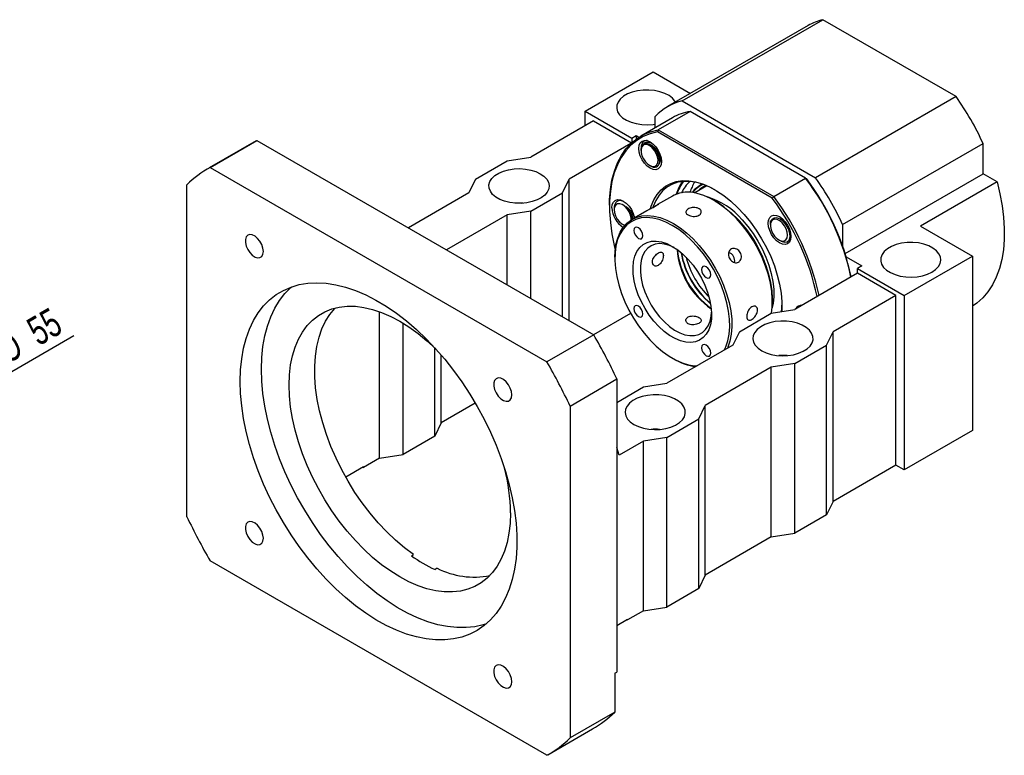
# Model space of a CAD drawing. Header units: millimetres. Extents: x 25 to 284, y 7 to 206.
# Tile 5 of 5: x 171 to 280, y 99 to 180. Entities that reach past the tile are written whole.
import ezdxf

# ---------------------------------------------------------------- set-up
doc = ezdxf.new("R2010")
doc.units = ezdxf.units.MM
doc.layers.add('圖層0', color=7, linetype='Continuous')
doc.styles.add('SLDTEXTSTYLE0', font='TXT', dxfattribs={"width": 0.7})
doc.dimstyles.new('SLDDIMSTYLE4', dxfattribs={"dimtxt": 3.389974, "dimasz": 2.5, "dimexe": 0, "dimexo": 0.0625, "dimgap": 0.847493, "dimtad": 1, "dimlfac": 3, "dimrnd": 1e-09, "dimzin": 12, "dimdsep": 46, "dimtxsty": 'SLDTEXTSTYLE0', "dimblk1": 'NONE', "dimsah": 1, "dimcen": 0, "dimadec": 0, "dimazin": 3, "dimtfac": 1, "dimtmove": 0, "dimatfit": 3, "dimldrblk": 'NONE', "dimfxl": 0, "dimfrac": 2, "dimtolj": 1, "dimtzin": 12, "dimarcsym": 0})

# ---------------------------------------------------------------- blocks, each defined once
blk = doc.blocks.new('_D_11')
at = {"layer": '圖層0', "color": 7}
for q in [(177.46, 145.22), (137.95, 122.41)]:
    blk.add_line((153.83, 131.57), q, dxfattribs=at)
blk.add_solid([(153.83, 131.57), (157.03, 132.82), (156.5, 133.72)], dxfattribs=at)
at = {"layer": '圖層0', "color": 7, "char_height": 3.175, "attachment_point": 1, "rotation": 30, "style": 'SLDTEXTSTYLE0'}
for s, insert in [('55', (171.98, 146.77)), ('%%c', (168.49, 144.76))]:
    blk.add_mtext(s, dxfattribs=dict(at, insert=insert))
blk = doc.blocks.new('_NONE')

msp = doc.modelspace()

# ---------------------------------------------------------------- linework, layer by layer
at = {"color": 7, "linetype": 'Continuous', "lineweight": 25}
for p, q in [((244.8379, 171.2058), (260.3943, 180.1863)), ((275.1516, 171.6671), (260.3943, 180.1863)), ((258.7737, 179.5397), (243.2173, 170.5592)), ((234.0675, 170.0747), (241.61, 174.4289)), ((241.61, 174.4289), (245.7652, 172.0301)), ((244.8379, 171.2058), (259.5952, 162.6866)), ((275.1516, 171.6671), (259.5952, 162.6866)), ((234.0675, 170.0747), (239.2529, 167.0812)), ((234.0675, 168.4418), (234.0675, 170.0747)), ((235.0103, 168.9861), (228.0571, 164.972)), ((235.0103, 168.9861), (239.2242, 166.5534)), ((243.7661, 169.3364), (240.2305, 167.2954)), ((241.8457, 168.2278), (241.8457, 169.4779)), ((245.7043, 170.0253), (242.1687, 167.9842)), ((258.4932, 162.6424), (245.7043, 170.0253)), ((242.1687, 167.9842), (242.0857, 167.76)), ((242.1687, 167.9842), (254.9576, 160.6014)), ((192.5612, 163.8314), (197.7466, 166.8249)), ((197.6414, 166.7648), (197.7466, 166.8249)), ((197.7466, 166.8249), (235.033, 145.2999)), ((239.2529, 167.0812), (239.7244, 167.3533)), ((239.2529, 167.0812), (239.2529, 166.5797)), ((239.7244, 167.3533), (239.7244, 166.9653)), ((239.7244, 167.3533), (240.0324, 167.1755)), ((254.8049, 160.4174), (242.0857, 167.76)), ((197.6414, 166.7648), (192.4559, 163.7713)), ((239.1336, 166.4679), (232.2997, 162.5228)), ((240.2651, 165.9252), (240.2651, 165.7097)), ((262.5875, 157.5039), (278.1438, 166.4844)), ((278.1438, 163.1352), (278.1438, 166.4844)), ((225.4644, 164.5638), (228.0571, 164.972)), ((192.5612, 163.8314), (229.8476, 142.3064)), ((221.9288, 162.5228), (225.4644, 164.5638)), ((241.2078, 164.0768), (241.346, 163.997)), ((221.9288, 162.5228), (221.2217, 161.0261)), ((231.5926, 161.0261), (232.2997, 162.5228)), ((232.2997, 146.8778), (232.2997, 162.5228)), ((254.9576, 160.6014), (258.4932, 162.6424)), ((258.4932, 162.6424), (258.5762, 162.5945)), ((262.8688, 154.3172), (278.1438, 163.1352)), ((279.687, 162.2444), (278.1438, 163.1352)), ((189.9912, 125.1684), (189.9912, 161.9128)), ((247.5692, 161.7942), (246.2263, 161.0189)), ((247.0441, 161.9914), (246.8229, 161.8637)), ((279.687, 162.2444), (271.2017, 157.3459)), ((221.2217, 161.0261), (214.5066, 157.1495)), ((228.0571, 158.9851), (231.5926, 161.0261)), ((231.5926, 147.286), (231.5926, 161.0261)), ((243.7445, 160.664), (242.0943, 159.7113)), ((254.8049, 160.4174), (254.9576, 160.6014)), ((236.7781, 159.6646), (236.7781, 159.5286)), ((237.2966, 159.3051), (237.2966, 159.1476)), ((248.4464, 160.1415), (248.3285, 160.2095)), ((225.4644, 158.5769), (218.7493, 154.7003)), ((228.0571, 158.9851), (225.4644, 158.5769)), ((225.4644, 150.8238), (225.4644, 158.5769)), ((228.0571, 149.327), (228.0571, 158.9851)), ((240.9236, 159.0355), (239.2662, 158.0787)), ((238.2393, 157.5147), (238.3244, 157.4655)), ((238.327, 157.4711), (238.518, 157.3906)), ((254.5985, 157.486), (254.5985, 157.4352)), ((262.5875, 157.5039), (262.5875, 155.1556)), ((271.2017, 157.3459), (276.9653, 154.0187)), ((255.5411, 155.8023), (255.7356, 155.6901)), ((237.3673, 153.8818), (237.3673, 153.7457)), ((262.9901, 153.9223), (264.7088, 152.9301)), ((269.4228, 149.6645), (276.9653, 154.0187)), ((276.9653, 154.0187), (276.9653, 134.6939)), ((264.7088, 152.9301), (264.2374, 152.658)), ((264.2374, 152.658), (269.4228, 149.6645)), ((264.2374, 152.1136), (264.2374, 152.658)), ((264.2374, 152.1136), (257.2842, 148.0996)), ((268.48, 149.6644), (264.2374, 152.1136)), ((268.48, 149.6644), (261.5268, 145.6504)), ((268.48, 130.884), (268.48, 149.6644)), ((269.4228, 149.6645), (269.4228, 130.3397)), ((254.8093, 148.9833), (254.8093, 149.1194)), ((211.3222, 131.6323), (211.3222, 147.863)), ((239.1156, 147.6771), (235.0154, 145.3101)), ((251.1559, 145.6504), (254.6914, 147.6914)), ((254.6914, 147.6914), (257.2842, 148.0996)), ((213.915, 132.0405), (213.915, 146.5985)), ((235.033, 145.2999), (229.8476, 142.3064)), ((251.1559, 145.6504), (250.4488, 144.1536)), ((260.8197, 144.1536), (261.5268, 145.6504)), ((261.5268, 126.87), (261.5268, 145.6504)), ((250.4488, 144.1536), (243.142, 139.9355)), ((257.2842, 142.1126), (260.8197, 144.1536)), ((260.8197, 125.3732), (260.8197, 144.1536)), ((217.4505, 134.0816), (217.4505, 143.832)), ((218.1576, 135.5783), (218.1576, 143.0452)), ((243.7303, 142.7236), (243.8481, 142.6555)), ((257.2842, 142.1126), (254.6914, 141.7044)), ((257.2842, 123.3322), (257.2842, 142.1126)), ((254.6914, 141.7044), (247.3847, 137.4863)), ((254.6914, 122.924), (254.6914, 141.7044)), ((232.4176, 137.4205), (237.603, 140.414)), ((237.603, 140.414), (237.603, 107.9701)), ((240.5493, 139.5273), (243.142, 139.9355)), ((237.603, 137.8265), (240.5493, 139.5273)), ((221.9211, 137.7509), (218.1576, 135.5783)), ((232.4176, 137.4205), (232.4176, 100.6762)), ((246.6776, 135.9896), (247.3847, 137.4863)), ((247.3847, 118.7059), (247.3847, 137.4863)), ((218.1576, 135.5783), (217.4505, 134.0816)), ((243.142, 133.9485), (246.6776, 135.9896)), ((246.6776, 117.2091), (246.6776, 135.9896)), ((276.9653, 134.6939), (269.4228, 130.3397)), ((217.4505, 134.0816), (213.915, 132.0405)), ((240.5493, 133.5403), (237.8387, 131.9756)), ((243.142, 133.9485), (240.5493, 133.5403)), ((240.5493, 114.7599), (240.5493, 133.5403)), ((243.142, 115.1681), (243.142, 133.9485)), ((211.3222, 131.6323), (213.915, 132.0405)), ((237.8387, 131.9756), (237.603, 132.8193)), ((211.3222, 131.6323), (209.5545, 130.6118)), ((268.48, 130.884), (261.5268, 126.87)), ((269.4228, 130.3397), (268.48, 130.884)), ((209.5545, 130.6935), (207.5716, 129.5488)), ((209.4837, 130.6526), (209.5545, 130.6118)), ((209.5545, 130.6935), (209.5545, 130.6118)), ((261.5268, 126.87), (260.8197, 125.3732)), ((260.8197, 125.3732), (257.2842, 123.3322)), ((254.6914, 122.924), (257.2842, 123.3322)), ((254.6914, 122.924), (247.3847, 118.7059)), ((229.8476, 98.7575), (192.5612, 120.2825)), ((214.8395, 120.8391), (215.0752, 120.9752)), ((217.7045, 119.4573), (217.4688, 119.3212)), ((247.3847, 118.7059), (246.6776, 117.2091)), ((246.6776, 117.2091), (243.142, 115.1681)), ((240.5493, 114.7599), (238.7815, 113.7394)), ((240.5493, 114.7599), (243.142, 115.1681)), ((237.603, 113.1407), (238.7815, 113.821)), ((238.7108, 113.7802), (238.7815, 113.7394)), ((238.7815, 113.7394), (238.7815, 113.821)), ((237.3673, 107.834), (237.603, 107.9701)), ((237.3673, 107.834), (237.3673, 103.5336)), ((237.3673, 103.5336), (232.4176, 100.6762)), ((229.9529, 98.8176), (234.9026, 101.6751))]:
    msp.add_line(p, q, dxfattribs=at)
at = {"color": 7, "linetype": 'Continuous', "lineweight": 25, "flags": 128}
for points in [[(244.0833, 171.0591), (244.026, 171.1554), (243.7491, 171.4844), (243.3694, 171.7773), (242.9005, 172.0234), (242.3593, 172.2138), (241.7656, 172.3416), (241.1407, 172.4023), (240.5071, 172.3936), (239.8879, 172.3158), (239.3054, 172.1718), (238.7806, 171.9668), (238.3325, 171.7081), (237.9773, 171.4051), (237.7278, 171.0688), (237.5931, 170.7113), (237.578, 170.3456), (237.6831, 169.9848), (237.9046, 169.6421), (238.2344, 169.3297), (238.6607, 169.059), (239.168, 168.8398), (239.738, 168.6799), (240.3501, 168.5852), (240.9822, 168.5591), (241.6114, 168.6026), (241.8457, 168.6372)], [(236.7781, 159.6646), (236.7892, 160.2482), (236.8776, 161.3724), (237.054, 162.4328), (237.3168, 163.4212), (237.6641, 164.3302), (238.0934, 165.153), (238.6013, 165.8834), (239.1841, 166.516), (239.8374, 167.046), (240.5563, 167.4693), (241.3354, 167.7828), (242.1687, 167.9842)], [(242.0857, 167.76), (241.2648, 167.5576), (240.4975, 167.2448), (239.7896, 166.8241), (239.1464, 166.2985), (238.5726, 165.6721), (238.0726, 164.9494), (237.6501, 164.1359), (237.3082, 163.2377), (237.0496, 162.2615), (236.8761, 161.2145), (236.789, 160.1045), (236.789, 158.94), (236.8761, 157.7296), (237.0496, 156.4822), (237.3082, 155.2073), (237.4158, 154.7672)], [(240.0177, 165.9342), (240.0606, 166.2863), (240.1866, 166.5648), (240.387, 166.7507), (240.6482, 166.8313), (240.9523, 166.8012), (241.2787, 166.6624), (241.605, 166.4244), (241.9092, 166.1033), (242.1703, 165.7212), (242.3707, 165.3039), (242.4967, 164.88), (242.5397, 164.4783), (242.4967, 164.1262), (242.3707, 163.8477), (242.1703, 163.6618), (241.9092, 163.5812), (241.605, 163.6113), (241.2787, 163.7501), (240.9523, 163.9881), (240.6482, 164.3091), (240.387, 164.6913), (240.1866, 165.1086), (240.0606, 165.5325), (240.0177, 165.9342)], [(241.7647, 165.7226), (241.5157, 166.0168), (241.2394, 166.2354), (240.9602, 166.3589), (240.7031, 166.3763), (240.4908, 166.2862), (240.3423, 166.0965), (240.2707, 165.824), (240.2823, 165.493), (240.3762, 165.1329), (240.544, 164.7757), (240.7708, 164.4532), (241.0365, 164.1939), (241.3173, 164.0209), (241.5885, 163.9496), (241.8259, 163.9864), (242.0083, 164.1279), (242.1196, 164.3616), (242.15, 164.6668), (242.0966, 165.0162), (241.9642, 165.3789), (241.7647, 165.7226)], [(229.1177, 163.1351), (229.5212, 162.853), (229.8249, 162.5319), (230.0179, 162.1835), (230.0931, 161.8202), (230.0479, 161.4553), (229.8839, 161.102), (229.607, 160.7729), (229.2272, 160.4801), (228.7583, 160.234), (228.2172, 160.0436), (227.6235, 159.9157), (226.9985, 159.8551), (226.365, 159.8638), (225.7458, 159.9415), (225.1632, 160.0855), (224.6384, 160.2906), (224.1903, 160.5493), (223.8351, 160.8522), (223.5857, 161.1885), (223.451, 161.546), (223.4359, 161.9117), (223.541, 162.2725), (223.7624, 162.6153), (224.0923, 162.9276), (224.5185, 163.1983), (225.0258, 163.4176), (225.5958, 163.5774), (226.208, 163.6721), (226.8401, 163.6982), (227.4693, 163.6548), (228.0729, 163.5434), (228.6291, 163.3681), (229.1177, 163.1351)], [(241.3067, 159.271), (241.3964, 159.5553), (241.6842, 160.2391), (242.0486, 160.8385), (242.4855, 161.3468), (242.9899, 161.7582), (243.5561, 162.068), (244.1778, 162.2727), (244.8477, 162.37), (245.5585, 162.3588), (246.3019, 162.2392), (247.0696, 162.0126), (247.853, 161.6815), (248.643, 161.2498), (249.4308, 160.7222), (250.2074, 160.1047), (250.9641, 159.4044), (251.6922, 158.6293), (252.3835, 157.788), (253.0302, 156.8901), (253.625, 155.9457), (254.1611, 154.9657), (254.6324, 153.961), (255.0336, 152.9432), (255.3602, 151.9236), (255.6084, 150.9138), (255.7754, 149.9254), (255.8594, 148.9695), (255.8594, 148.0568), (255.8489, 147.8736)], [(248.5057, 161.3318), (247.9802, 161.6085), (247.2093, 161.9343), (246.4538, 162.1573), (245.7221, 162.275), (245.0227, 162.286), (244.3633, 162.1903), (243.7516, 161.9888), (243.1944, 161.6839), (242.698, 161.2791), (242.268, 160.7788), (241.9094, 160.1889), (241.6262, 159.516), (241.5952, 159.4234)], [(279.687, 162.2444), (280.0137, 160.9115), (280.2583, 159.5991), (280.4189, 158.3159), (280.4945, 157.0705), (280.4847, 155.8714), (280.3894, 154.7266), (280.2093, 153.6438), (279.9457, 152.6303), (279.6003, 151.6928), (279.1754, 150.8376), (278.6739, 150.0706), (278.0991, 149.3969), (277.455, 148.821), (276.9653, 148.4783)], [(237.0491, 159.3721), (237.0921, 159.7242), (237.2181, 160.0027), (237.4185, 160.1885), (237.6796, 160.2692), (237.9838, 160.2391), (238.3101, 160.1003), (238.6365, 159.8623), (238.9406, 159.5412), (239.2018, 159.1591), (239.4022, 158.7418), (239.5282, 158.3179), (239.543, 158.2385)], [(254.7053, 147.7077), (254.7855, 148.3565), (254.8067, 149.1986), (254.7433, 150.0866), (254.5963, 151.0091), (254.3677, 151.9539), (254.0602, 152.9087), (253.678, 153.8612), (253.2261, 154.7989), (252.7103, 155.7095), (252.1374, 156.5812), (251.5148, 157.4027), (250.8507, 158.1631), (250.1536, 158.8527), (249.4328, 159.4624), (248.6975, 159.9843), (247.9574, 160.4115), (247.2222, 160.7386), (246.5013, 160.9611), (245.8043, 161.0763), (245.1402, 161.0827), (244.5176, 160.98), (243.9446, 160.7698), (243.7445, 160.664)], [(239.1819, 158.0282), (239.1743, 158.2044), (239.0969, 158.561), (238.9432, 158.9215), (238.727, 159.2536), (238.4675, 159.528), (238.1877, 159.7202), (237.9126, 159.8132), (237.6664, 159.7987), (237.4712, 159.6779), (237.3442, 159.4617), (237.2968, 159.1692), (237.3331, 158.8264), (237.45, 158.4638), (237.637, 158.1136), (237.8775, 157.8069), (238.1502, 157.571), (238.4308, 157.4268), (238.4653, 157.4159)], [(248.4464, 160.1415), (248.8086, 159.9204), (249.5305, 159.408), (250.2383, 158.8094), (250.9226, 158.1323), (251.5747, 157.3857), (252.186, 156.5791), (252.7485, 155.7233), (253.2549, 154.8292), (253.6986, 153.9086), (254.0738, 152.9734), (254.3757, 152.0359), (254.6002, 151.1083), (254.7445, 150.2026), (254.8067, 149.3307), (254.8093, 149.1194)], [(237.3673, 153.8818), (237.3911, 154.5086), (237.4964, 155.2937), (237.6846, 156.0116), (237.9531, 156.653), (238.2984, 157.2094), (238.7162, 157.6738), (239.2008, 158.0398), (239.7461, 158.303), (240.3448, 158.4596), (240.9892, 158.5079), (241.6709, 158.447), (242.381, 158.2778), (243.1103, 158.0026), (243.8491, 157.6248)], [(243.7313, 157.4207), (243.0059, 157.7916), (242.2899, 158.0618), (241.5927, 158.2279), (240.9234, 158.2877), (240.2907, 158.2403), (239.7028, 158.0865), (239.1675, 157.8282), (238.6917, 157.4687), (238.2815, 157.0129), (237.9424, 156.4665), (237.6788, 155.8368), (237.4941, 155.1319), (237.3907, 154.3611), (237.3699, 153.5343), (237.4321, 152.6624), (237.5764, 151.7568), (237.8009, 150.8291), (238.1028, 149.8916), (238.478, 148.9565), (238.9217, 148.0359), (239.4281, 147.1418), (239.9906, 146.2859), (240.6019, 145.4794), (241.254, 144.7327), (241.9384, 144.0557), (242.6461, 143.4571), (243.368, 142.9447), (244.0946, 142.5252), (244.8165, 142.2041), (245.5242, 141.9856), (246.2086, 141.8725), (246.4709, 141.8572)], [(254.351, 157.6597), (254.394, 158.0118), (254.5199, 158.2903), (254.7203, 158.4762), (254.9815, 158.5568), (255.2856, 158.5267), (255.612, 158.3879), (255.9384, 158.1499), (256.2425, 157.8289), (256.5037, 157.4467), (256.7041, 157.0294), (256.83, 156.6055), (256.873, 156.2038), (256.83, 155.8517), (256.7041, 155.5733), (256.5037, 155.3874), (256.2425, 155.3067), (255.9384, 155.3368), (255.612, 155.4756), (255.2856, 155.7136), (254.9815, 156.0347), (254.7203, 156.4169), (254.5199, 156.8341), (254.394, 157.2581), (254.351, 157.6597)], [(254.7002, 157.8684), (254.612, 157.6111), (254.6064, 157.2899), (254.6839, 156.9332), (254.8375, 156.5728), (255.0537, 156.2406), (255.3132, 155.9663), (255.593, 155.774), (255.8682, 155.6811), (256.1143, 155.6956), (256.3095, 155.8163), (256.4365, 156.0326), (256.4839, 156.3251), (256.4476, 156.6679), (256.3307, 157.0305), (256.1437, 157.3807), (255.9032, 157.6874), (255.6305, 157.9233), (255.3499, 158.0675), (255.0863, 158.1072), (254.8631, 158.0388), (254.7002, 157.8684)], [(255.7417, 155.6928), (255.7754, 155.6677), (256.138, 155.5465), (256.4477, 155.5939), (256.6644, 155.7983), (256.7686, 156.1365), (256.7461, 156.5593), (256.6027, 157.0228), (256.3549, 157.4674), (256.0335, 157.8437), (255.6723, 158.1101), (255.3178, 158.2353), (255.0017, 158.2092), (254.7659, 158.0381), (254.6539, 157.8309), (254.6539, 157.8309)], [(239.9813, 155.9819), (240.1752, 155.9144), (240.3396, 155.9464), (240.4495, 156.0728), (240.488, 156.2745), (240.4495, 156.5207), (240.3396, 156.774), (240.1752, 156.9957), (239.9813, 157.1522), (239.7874, 157.2196), (239.623, 157.1877), (239.5131, 157.0613), (239.4745, 156.8596), (239.5131, 156.6134), (239.623, 156.3601), (239.7874, 156.1383), (239.9813, 155.9819)], [(249.4749, 143.5914), (249.6616, 143.9821), (249.8862, 144.6505), (250.0305, 145.3896), (250.0927, 146.1897), (250.0719, 147.0404), (249.9685, 147.9306), (249.7838, 148.8487), (249.5202, 149.7828), (249.1811, 150.7207), (248.7709, 151.6501), (248.2951, 152.5589), (247.7598, 153.4353), (247.1719, 154.2679), (246.5392, 155.0457), (245.8699, 155.7587), (245.1727, 156.3976), (244.4567, 156.954), (243.7313, 157.4207)], [(243.8491, 157.6248), (244.588, 157.1495), (245.3173, 156.5828), (246.0274, 155.9321), (246.7091, 155.2059), (247.3535, 154.4136), (247.9522, 153.5657), (248.4975, 152.673), (248.9821, 151.7474), (249.3998, 150.8007), (249.7452, 149.8455), (250.0137, 148.8941), (250.2019, 147.959), (250.3072, 147.0523), (250.3283, 146.1858), (250.265, 145.3709), (250.118, 144.6181), (249.8893, 143.9374), (249.8266, 143.7945)], [(198.4561, 154.5319), (198.4116, 154.8985), (198.2821, 155.284), (198.0789, 155.654), (197.8204, 155.9757), (197.5292, 156.2205), (197.2315, 156.3666), (196.9535, 156.4011), (196.7201, 156.3209), (196.5518, 156.1331), (196.4638, 155.8544), (196.4638, 155.5096), (196.5518, 155.1293), (196.7201, 154.7473), (196.9535, 154.3975), (197.2315, 154.1111), (197.5292, 153.9134), (197.8204, 153.8221), (198.0789, 153.8452), (198.2821, 153.9807), (198.4116, 154.2166), (198.4561, 154.5319)], [(243.7313, 155.0936), (244.3365, 154.6953), (244.93, 154.2071), (245.5001, 153.6383), (246.0358, 153.0002), (246.5266, 152.305), (246.963, 151.5664), (247.3365, 150.7987), (247.6399, 150.0168), (247.8672, 149.2361), (248.0139, 148.4715), (248.0773, 147.7382), (248.0562, 147.0502), (247.9508, 146.4211), (247.7633, 145.863), (247.4974, 145.3869), (247.1581, 145.0019), (246.7522, 144.7156), (246.2874, 144.5336), (245.7729, 144.4593), (245.2186, 144.4943), (244.6354, 144.6379), (244.0346, 144.8872), (243.4279, 145.2375), (242.8271, 145.6818), (242.2439, 146.2116), (241.6897, 146.8165), (241.1752, 147.4848), (240.7104, 148.2034), (240.3045, 148.9584), (239.9652, 149.7351), (239.6992, 150.5183), (239.5118, 151.2929), (239.4064, 152.0436), (239.3852, 152.756), (239.4486, 153.4162), (239.5954, 154.0112), (239.8227, 154.5296), (240.126, 154.9612), (240.4996, 155.2977), (240.936, 155.5324), (241.4268, 155.6609), (241.9625, 155.6805), (242.5326, 155.591), (243.1261, 155.3941), (243.7313, 155.0936)], [(243.9372, 154.9691), (243.4149, 155.2003), (242.8572, 155.3539), (242.3268, 155.3998), (241.8348, 155.3371), (241.3918, 155.1671), (241.0071, 154.8934), (240.6891, 154.522), (240.4445, 154.0605), (240.2784, 153.519), (240.1945, 152.909), (240.1945, 152.2434), (240.2784, 151.5365), (240.4445, 150.8033), (240.6891, 150.0594), (241.0071, 149.3207), (241.3918, 148.603), (241.8348, 147.9215), (242.3268, 147.2908), (242.8572, 146.7242), (243.4149, 146.234), (243.9878, 145.8304), (244.5638, 145.5222), (245.1306, 145.3159), (245.6761, 145.2159), (246.1887, 145.2243), (246.6574, 145.341), (247.0724, 145.5634), (247.4246, 145.8868), (247.7067, 146.3044), (247.9126, 146.8072), (248.0379, 147.3845), (248.0752, 147.8011)], [(272.487, 152.2498), (272.8904, 152.5319), (273.1941, 152.853), (273.3871, 153.2014), (273.4623, 153.5647), (273.4171, 153.9296), (273.2531, 154.2829), (272.9762, 154.612), (272.5964, 154.9049), (272.1275, 155.1509), (271.5864, 155.3413), (270.9927, 155.4692), (270.3677, 155.5298), (269.7342, 155.5211), (269.115, 155.4434), (268.5324, 155.2994), (268.0076, 155.0943), (267.5595, 154.8356), (267.2043, 154.5327), (266.9549, 154.1964), (266.8202, 153.8389), (266.8051, 153.4732), (266.9102, 153.1124), (267.1316, 152.7696), (267.4615, 152.4573), (267.8877, 152.1866), (268.3951, 151.9673), (268.9651, 151.8075), (269.5772, 151.7128), (270.2093, 151.6867), (270.8385, 151.7301), (271.4421, 151.8415), (271.9983, 152.0169), (272.487, 152.2498)], [(247.4813, 151.6522), (247.6752, 151.5848), (247.8396, 151.6167), (247.9495, 151.7432), (247.988, 151.9448), (247.9495, 152.191), (247.8396, 152.4443), (247.6752, 152.6661), (247.4813, 152.8226), (247.2874, 152.89), (247.123, 152.858), (247.0131, 152.7316), (246.9745, 152.5299), (247.0131, 152.2837), (247.123, 152.0305), (247.2874, 151.8087), (247.4813, 151.6522)], [(195.8837, 140.1389), (195.9256, 141.4213), (196.0509, 142.6484), (196.2589, 143.8135), (196.5486, 144.9103), (196.9183, 145.9326), (197.366, 146.875), (197.8894, 147.7324), (198.4854, 148.4999), (199.1509, 149.1735), (199.8823, 149.7494), (200.6755, 150.2245), (201.5262, 150.5963), (202.4297, 150.8626), (203.3812, 151.022), (204.3754, 151.0737), (205.4069, 151.0174), (206.47, 150.8534), (207.5591, 150.5825), (208.668, 150.2063), (209.7908, 149.7268), (210.9213, 149.1466), (212.0533, 148.4689), (213.1807, 147.6974), (214.2973, 146.8364), (215.3971, 145.8904), (216.4739, 144.8648), (217.5219, 143.765), (218.5355, 142.5971), (219.509, 141.3674), (220.4371, 140.0828), (221.3148, 138.7502), (222.1373, 137.3768), (222.9001, 135.9702), (223.599, 134.5381), (224.2303, 133.0883), (224.7903, 131.6286), (225.2762, 130.1672), (225.6852, 128.7119), (226.0151, 127.2707), (226.2642, 125.8515), (226.4309, 124.462), (226.5146, 123.1098), (226.5146, 121.8023), (226.4309, 120.5467), (226.2642, 119.3498), (226.0151, 118.2181), (225.6852, 117.1578), (225.2762, 116.1748), (224.7903, 115.2743), (224.2303, 114.4613), (223.599, 113.7402), (222.9001, 113.1151), (222.1373, 112.5892), (221.3148, 112.1655), (220.4371, 111.8462), (219.509, 111.6332), (218.5355, 111.5275), (217.5219, 111.5299), (216.4739, 111.6401), (215.3971, 111.8577), (214.2973, 112.1815), (213.1807, 112.6096), (212.0533, 113.1398), (210.9213, 113.7692), (209.7908, 114.4943), (208.668, 115.3111), (207.5591, 116.2152), (206.47, 117.2017), (205.4069, 118.2652), (204.3754, 119.3998), (203.3812, 120.5994), (202.4297, 121.8574), (201.5262, 123.1669), (200.6755, 124.5208), (199.8823, 125.9117), (199.1509, 127.3321), (198.4854, 128.774), (197.8894, 130.2297), (197.366, 131.6913), (196.9183, 133.1507), (196.5486, 134.5999), (196.2589, 136.0311), (196.0509, 137.4364), (195.9256, 138.8082), (195.8837, 140.1389)], [(198.2408, 141.4996), (198.2826, 142.782), (198.4079, 144.0091), (198.6159, 145.1742), (198.9056, 146.2709), (199.2753, 147.2933), (199.7231, 148.2357), (200.2464, 149.093), (200.8424, 149.8606), (201.508, 150.5342), (201.6147, 150.6279)], [(225.8179, 125.5796), (225.7761, 124.435), (225.6508, 123.3465), (225.4429, 122.3217), (225.1538, 121.3674), (224.7856, 120.4902), (224.3407, 119.6961), (223.8221, 118.9906), (223.2335, 118.3784), (222.5788, 117.8637), (221.8625, 117.45), (221.0895, 117.1403), (220.2651, 116.9365), (219.3949, 116.84), (218.4848, 116.8516), (217.5411, 116.9712), (216.5702, 117.1979), (215.5788, 117.5302), (214.5735, 117.9658), (213.5614, 118.5018), (212.5493, 119.1344), (211.544, 119.8594), (210.5526, 120.6718), (209.5817, 121.5661), (208.638, 122.5361), (207.7279, 123.5752), (206.8577, 124.6764), (206.0333, 125.832), (205.2603, 127.0343), (204.544, 128.275), (203.8893, 129.5456), (203.3007, 130.8374), (202.7821, 132.1416), (202.3372, 133.4494), (201.969, 134.7517), (201.6799, 136.0397), (201.472, 137.3046), (201.3467, 138.5377), (201.3049, 139.7307), (201.3467, 140.8753), (201.472, 141.9637), (201.6799, 142.9886), (201.969, 143.9429), (202.3372, 144.8201), (202.7821, 145.6142), (203.3007, 146.3197), (203.8893, 146.9319), (204.544, 147.4466), (205.2603, 147.8602), (206.0333, 148.17), (206.8577, 148.3738), (207.7279, 148.4702), (208.638, 148.4586), (209.5817, 148.3391), (210.5526, 148.1124), (211.544, 147.7801), (212.5493, 147.3445), (213.5614, 146.8085), (214.5735, 146.1759), (215.5788, 145.4509), (216.5702, 144.6385), (217.5385, 143.7468)], [(215.0752, 120.9752), (214.0679, 121.7313), (213.0767, 122.5741), (212.1083, 123.4979), (211.1696, 124.4961), (210.2668, 125.562), (209.4064, 126.6881), (208.5942, 127.8667), (207.8358, 129.0897), (207.1365, 130.3486), (206.5011, 131.6347), (205.934, 132.939), (205.4391, 134.2528), (205.0199, 135.5667), (204.6791, 136.8718), (204.4192, 138.1591), (204.242, 139.4197), (204.1487, 140.6448), (204.14, 141.826), (204.2158, 142.9551), (204.3757, 144.0244), (204.6186, 145.0264), (204.9427, 145.9543), (205.346, 146.8017), (205.8254, 147.5626), (206.3779, 148.2318), (206.4258, 148.2819)], [(239.9813, 147.3211), (240.1752, 147.2537), (240.3396, 147.2857), (240.4495, 147.4121), (240.488, 147.6138), (240.4495, 147.86), (240.3396, 148.1132), (240.1752, 148.335), (239.9813, 148.4915), (239.7874, 148.5589), (239.623, 148.527), (239.5131, 148.4005), (239.4745, 148.1989), (239.5131, 147.9527), (239.623, 147.6994), (239.7874, 147.4776), (239.9813, 147.3211)], [(255.8379, 147.8719), (255.8596, 148.2), (255.8697, 148.5755)], [(253.6308, 143.5413), (254.1194, 143.3084), (254.6756, 143.1331), (255.2793, 143.0217), (255.9085, 142.9783), (256.5406, 143.0044), (257.1527, 143.0991), (257.7227, 143.2589), (258.23, 143.4781), (258.6563, 143.7488), (258.9861, 144.0612), (259.2076, 144.404), (259.3126, 144.7647), (259.2976, 145.1305), (259.1629, 145.4879), (258.9134, 145.8242), (258.5582, 146.1272), (258.1101, 146.3859), (257.5853, 146.5909), (257.0028, 146.7349), (256.3835, 146.8127), (255.75, 146.8214), (255.1251, 146.7607), (254.5313, 146.6329), (253.9902, 146.4425), (253.5213, 146.1964), (253.1415, 145.9035), (252.8646, 145.5745), (252.7006, 145.2211), (252.6554, 144.8562), (252.7307, 144.493), (252.9236, 144.1445), (253.2273, 143.8234), (253.6308, 143.5413)], [(247.4813, 142.9915), (247.6752, 142.9241), (247.8396, 142.956), (247.9495, 143.0824), (247.988, 143.2841), (247.9495, 143.5303), (247.8396, 143.7836), (247.6752, 144.0053), (247.4813, 144.1618), (247.2874, 144.2293), (247.123, 144.1973), (247.0131, 144.0709), (246.9745, 143.8692), (247.0131, 143.623), (247.123, 143.3697), (247.2874, 143.148), (247.4813, 142.9915)], [(223.1511, 113.3218), (222.7942, 113.2069), (221.866, 112.9939), (220.8925, 112.8882), (219.879, 112.8905), (218.8309, 113.0008), (217.7541, 113.2184), (216.6544, 113.5422), (215.5378, 113.9703), (214.4103, 114.5005), (213.2783, 115.1299), (212.1478, 115.855), (211.025, 116.6718), (209.9161, 117.5759), (208.8271, 118.5624), (207.7639, 119.6258), (206.7324, 120.7605), (205.7382, 121.96), (204.7867, 123.218), (203.8832, 124.5276), (203.0325, 125.8815), (202.2393, 127.2724), (201.508, 128.6927), (200.8424, 130.1347), (200.2464, 131.5904), (199.7231, 133.052), (199.2753, 134.5113), (198.9056, 135.9606), (198.6159, 137.3918), (198.4079, 138.7971), (198.2826, 140.1688), (198.2408, 141.4996)], [(225.9561, 138.6565), (225.9116, 139.0231), (225.7821, 139.4086), (225.579, 139.7786), (225.3204, 140.1003), (225.0292, 140.3451), (224.7315, 140.4912), (224.4535, 140.5257), (224.2201, 140.4455), (224.0518, 140.2577), (223.9638, 139.979), (223.9638, 139.6342), (224.0518, 139.2539), (224.2201, 138.8719), (224.4535, 138.5221), (224.7315, 138.2357), (225.0292, 138.038), (225.3204, 137.9467), (225.579, 137.9698), (225.7821, 138.1053), (225.9116, 138.3412), (225.9561, 138.6565)], [(239.4886, 135.3773), (239.9773, 135.1443), (240.5335, 134.969), (241.1371, 134.8576), (241.7663, 134.8142), (242.3984, 134.8403), (243.0106, 134.935), (243.5806, 135.0948), (244.0879, 135.3141), (244.5141, 135.5847), (244.844, 135.8971), (245.0654, 136.2399), (245.1705, 136.6007), (245.1554, 136.9664), (245.0207, 137.3239), (244.7713, 137.6602), (244.4161, 137.9631), (243.968, 138.2218), (243.4432, 138.4268), (242.8606, 138.5709), (242.2414, 138.6486), (241.6079, 138.6573), (240.9829, 138.5967), (240.3892, 138.4688), (239.8481, 138.2784), (239.3792, 138.0323), (238.9994, 137.7395), (238.7225, 137.4104), (238.5585, 137.057), (238.5133, 136.6921), (238.5885, 136.3289), (238.7815, 135.9804), (239.0852, 135.6594), (239.4886, 135.3773)], [(198.4561, 122.7759), (198.4116, 123.1425), (198.2821, 123.528), (198.0789, 123.898), (197.8204, 124.2197), (197.5292, 124.4645), (197.2315, 124.6106), (196.9535, 124.6451), (196.7201, 124.5649), (196.5518, 124.3771), (196.4638, 124.0984), (196.4638, 123.7536), (196.5518, 123.3733), (196.7201, 122.9913), (196.9535, 122.6415), (197.2315, 122.3551), (197.5292, 122.1574), (197.8204, 122.0661), (198.0789, 122.0892), (198.2821, 122.2247), (198.4116, 122.4606), (198.4561, 122.7759)], [(225.9561, 106.9005), (225.9116, 107.2671), (225.7821, 107.6526), (225.579, 108.0226), (225.3204, 108.3443), (225.0292, 108.5891), (224.7315, 108.7352), (224.4535, 108.7697), (224.2201, 108.6895), (224.0518, 108.5017), (223.9638, 108.223), (223.9638, 107.8782), (224.0518, 107.4979), (224.2201, 107.1159), (224.4535, 106.7661), (224.7315, 106.4797), (225.0292, 106.282), (225.3204, 106.1907), (225.579, 106.2138), (225.7821, 106.3493), (225.9116, 106.5852), (225.9561, 106.9005)]]:
    msp.add_lwpolyline(points, dxfattribs=at)
at = {"color": 8, "linetype": 'Continuous', "lineweight": 25, "flags": 128}
msp.add_lwpolyline([(251.4683, 158.0326), (252.0952, 157.3034), (252.6793, 156.5143), (253.2119, 155.6769), (253.6853, 154.8034), (254.0926, 153.9066), (254.4279, 152.9995), (254.6862, 152.0953), (254.8639, 151.2073), (254.9583, 150.3483), (254.968, 149.531), (254.8929, 148.7671), (254.7716, 148.1991)], dxfattribs=at)
at = {"color": 7, "linetype": 'Continuous', "lineweight": 25}
for centre, radius, start, end in [((261.84, 174.2089), 6.1498, 103.59703, 119.908602), ((246.2661, 165.278), 6.0975, 103.545613, 136.465139), ((249.9206, 153.6448), 31.0065, 24.462113, 35.537888), ((246.6302, 164.3488), 5.7515, 99.264404, 119.866818), ((198.8217, 152.7648), 12.7147, 119.497709, 133.988715), ((236.7669, 146.053), 27.3357, 11.913289, 37.364088), ((237.1416, 146.2578), 26.9505, 11.760591, 37.313489), ((234.3642, 144.6644), 31.0065, 24.462113, 35.537888), ((248.8641, 159.4424), 4.9045, 144.756154, 163.098519), ((248.4973, 159.4404), 4.5055, 140.854028, 161.22061), ((248.2602, 159.4194), 3.8555, 132.123451, 155.247666), ((250.2361, 159.6569), 4.7647, 147.636286, 162.55935), ((248.3362, 159.2553), 3.0145, 115.05305, 143.307714), ((248.3465, 159.2321), 2.9732, 113.691526, 142.187092), ((248.5851, 159.2463), 2.8143, 113.217483, 135.303045), ((233.2987, 144.0494), 27.0264, 11.701772, 37.274014), ((233.3147, 144.0502), 27.2462, 11.87079, 37.406588), ((226.7607, 154.1426), 5.7456, 85.331549, 94.668451), ((239.7577, 159.4788), 2.7107, 182.255575, 237.238829), ((241.4018, 148.7271), 13.3991, 12.595616, 47.399006), ((240.802, 148.3808), 14.0472, 18.14728, 41.847343), ((256.0541, 156.442), 0.815, 329.853889, 354.678928), ((252.8744, 155.3501), 8.6305, 184.003183, 235.991441), ((253.5001, 155.7113), 9.2708, 186.037714, 233.956909), ((254.0941, 156.0542), 9.5391, 189.924286, 230.070341), ((254.4044, 156.2333), 9.8568, 190.777548, 229.217072), ((249.7102, 153.5242), 0.9335, 345.885714, 73.639508), ((258.0151, 147.9218), 0.6496, 83.093244, 156.901457), ((179.2148, 112.8204), 64.5802, 25.294869, 30.194228), ((255.9878, 137.27), 5.7458, 85.331688, 94.66825), ((174.0293, 109.8269), 64.5802, 25.294869, 30.194228), ((247.1285, 148.0958), 6.3528, 238.91039, 263.005525), ((241.8457, 129.1055), 5.7463, 85.332103, 94.667959), ((205.4328, 125.3942), 20.386, 0.521043, 14.656924), ((248.3795, 152.762), 64.5802, 205.294869, 210.194228), ((224.2762, 134.1495), 16.3162, 234.664375, 245.341002), ((221.7723, 127.5216), 9.0322, 243.232651, 281.192091), ((228.532, 112.6871), 12.722, 300.049902, 313.98674), ((223.587, 109.8241), 12.7147, 299.497709, 313.988715)]:
    msp.add_arc(centre, radius, start, end, dxfattribs=at)
at = {"color": 8, "linetype": 'Continuous', "lineweight": 25}
for centre, radius, start, end in [((245.1096, 152.5833), 8.3742, 40.596019, 72.479791), ((254.6011, 156.3468), 9.6631, 194.686728, 225.307897)]:
    msp.add_arc(centre, radius, start, end, dxfattribs=at)
at = {"color": 7, "linetype": 'Continuous', "lineweight": 25}
for points, knots in [([(240.9648, 166.8214), (240.8469, 166.8049), (240.6113, 166.7719), (240.3783, 166.5081), (240.2625, 166.2102), (240.2768, 165.9876), (240.2807, 165.9255)], [0, 0, 0, 0, 0.29657068, 0.59318756, 0.8866303, 1, 1, 1, 1]), ([(240.3858, 166.2373), (240.451, 166.3324), (240.5824, 166.524), (240.8996, 166.6463), (241.1904, 166.653), (241.3721, 166.5731), (241.4209, 166.5517)], [0, 0, 0, 0, 0.28856467, 0.58170433, 0.88755369, 1, 1, 1, 1]), ([(240.3858, 166.2373), (240.4236, 166.2829), (240.5244, 166.4047), (240.7603, 166.5001), (241.0817, 166.4777), (241.427, 166.3196), (241.7608, 166.0481), (242.0492, 165.688), (242.2646, 165.2845), (242.3861, 164.8746), (242.3962, 164.5155), (242.342, 164.2784), (242.26, 164.2108), (242.2415, 164.1956)], [0, 0, 0, 0, 0.06075509, 0.16212355, 0.26349179, 0.36360355, 0.46563117, 0.56543762, 0.66724478, 0.76796182, 0.86867991, 0.97048665, 1, 1, 1, 1]), ([(241.7252, 165.9187), (241.6717, 165.9792), (241.5688, 166.0956), (241.4035, 166.2352), (241.2394, 166.3436), (241.0754, 166.4199), (240.9162, 166.4625), (240.7161, 166.4719), (240.5235, 166.4086), (240.4249, 166.286), (240.3858, 166.2373)], [0, 0, 0, 0, 0.114706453, 0.220653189, 0.326600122, 0.432547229, 0.538494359, 0.644441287, 0.858643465, 1, 1, 1, 1]), ([(241.3461, 163.9972), (241.3467, 163.9968), (241.4639, 163.9052), (241.7015, 163.8515), (242.0019, 163.8711), (242.221, 164.0607), (242.3283, 164.3748), (242.3162, 164.7799), (242.1859, 165.2217), (241.9752, 165.6192), (241.7996, 165.8295), (241.7252, 165.9187)], [0, 0, 0, 0, 0.00060826, 0.13510061, 0.2677079, 0.3987216, 0.52895308, 0.65650727, 0.78415851, 0.90843882, 1, 1, 1, 1]), ([(238.3592, 160.0688), (238.2427, 160.1105), (237.9951, 160.199), (237.6691, 160.1286), (237.4265, 159.9049), (237.3011, 159.6133), (237.3094, 159.3826), (237.3122, 159.305)], [0, 0, 0, 0, 0.20451397, 0.43478921, 0.66015341, 0.88564562, 1, 1, 1, 1]), ([(238.6098, 159.5167), (238.7318, 159.4236), (238.9777, 159.2359), (239.2812, 158.8434), (239.462, 158.5269), (239.505, 158.3648), (239.5109, 158.3425)], [0, 0, 0, 0, 0.30818204, 0.62125063, 0.9478924, 1, 1, 1, 1]), ([(239.27, 158.0809), (239.267, 158.1424), (239.2607, 158.2688), (239.2176, 158.4742), (239.1501, 158.6865), (239.0268, 158.9685), (238.8465, 159.2638), (238.6771, 159.4447), (238.6098, 159.5167)], [0, 0, 0, 0, 0.12951813, 0.26647219, 0.40342643, 0.54038076, 0.81727265, 1, 1, 1, 1]), ([(238.6098, 159.5167), (238.6729, 159.4555), (238.8415, 159.2924), (239.0773, 158.9594), (239.2578, 158.5556), (239.3422, 158.2575), (239.334, 158.1321), (239.3331, 158.1173)], [0, 0, 0, 0, 0.16115189, 0.4300296, 0.69890638, 0.96445048, 1, 1, 1, 1]), ([(241.9406, 159.5788), (241.8695, 159.5388), (241.7274, 159.4587), (241.4733, 159.3259), (241.2291, 159.2), (241.0325, 159.0973), (240.9548, 159.0524), (240.9241, 159.0346)], [0, 0, 0, 0, 0.21435861, 0.42869203, 0.64358341, 0.85884277, 1, 1, 1, 1]), ([(241.5201, 159.3509), (241.5859, 159.3929), (241.731, 159.4856), (241.9349, 159.616), (242.1064, 159.72), (242.2143, 159.777), (242.2464, 159.7823), (242.1965, 159.7381), (242.0853, 159.6638), (241.9815, 159.6029), (241.9406, 159.5788)], [0, 0, 0, 0, 0.11110808, 0.24502854, 0.3787453, 0.51198181, 0.64520886, 0.77891066, 0.9128355, 1, 1, 1, 1]), ([(245.4873, 158.5705), (245.4265, 158.6125), (245.3049, 158.6966), (245.2284, 158.8496), (245.2436, 159.0051), (245.3553, 159.1522), (245.5492, 159.2758), (245.8033, 159.3627), (246.0893, 159.4015), (246.3757, 159.384), (246.63, 159.3086), (246.8229, 159.1819), (246.9332, 159.019), (246.9489, 158.8403), (246.8677, 158.6694), (246.6986, 158.5291), (246.4613, 158.4366), (246.1822, 158.4005), (245.8933, 158.4222), (245.6529, 158.4855), (245.5342, 158.5465), (245.4873, 158.5705)], [0, 0, 0, 0, 0.05353195, 0.1070583, 0.16072789, 0.21449444, 0.26810328, 0.32154749, 0.37507572, 0.42880559, 0.48254106, 0.53607762, 0.58952149, 0.6431211, 0.69688489, 0.75056399, 0.80404161, 0.85751448, 0.91118671, 0.96495232, 1, 1, 1, 1]), ([(254.618, 157.522), (254.6086, 157.6032), (254.5903, 157.7614), (254.6122, 157.9009), (254.6229, 157.9689)], [0, 0, 0, 0, 0.51252411, 1, 1, 1, 1]), ([(254.6539, 157.8309), (254.6367, 157.7751), (254.6047, 157.6706), (254.601, 157.5446), (254.5992, 157.486)], [0, 0, 0, 0, 0.53491952, 1, 1, 1, 1]), ([(251.0693, 153.3466), (250.9991, 153.3167), (250.8585, 153.2567), (250.617, 153.2824), (250.384, 153.3914), (250.1798, 153.5782), (250.0273, 153.8186), (249.9431, 154.0854), (249.9374, 154.3497), (250.0132, 154.5835), (250.1643, 154.7612), (250.3745, 154.8631), (250.6196, 154.8781), (250.8711, 154.8039), (251.0987, 154.6468), (251.2745, 154.4235), (251.3779, 154.1596), (251.3985, 153.8844), (251.3352, 153.631), (251.2153, 153.4471), (251.1106, 153.3751), (251.0693, 153.3466)], [0, 0, 0, 0, 0.05353801, 0.10706972, 0.1607408, 0.21450377, 0.26811585, 0.32157078, 0.37510594, 0.42883361, 0.48256752, 0.53610998, 0.58956114, 0.64316515, 0.69692589, 0.75060486, 0.80409103, 0.85757341, 0.91124637, 0.96500887, 1, 1, 1, 1]), ([(241.5393, 153.3647), (241.5469, 153.2903), (241.562, 153.1417), (241.6786, 152.9857), (241.846, 152.9054), (242.0478, 152.9167), (242.2545, 153.0202), (242.4422, 153.203), (242.5939, 153.4436), (242.6983, 153.7139), (242.7475, 153.9804), (242.7387, 154.2096), (242.6732, 154.377), (242.5547, 154.4674), (242.39, 154.4728), (242.1933, 154.3943), (241.9864, 154.2432), (241.793, 154.0357), (241.6393, 153.7915), (241.5523, 153.5573), (241.5431, 153.4207), (241.5393, 153.3647)], [0, 0, 0, 0, 0.0532678, 0.10652115, 0.16015371, 0.21405485, 0.26753676, 0.32056502, 0.37381307, 0.42760823, 0.48143066, 0.53472296, 0.587755, 0.64118642, 0.69507217, 0.7487574, 0.80188676, 0.8549796, 0.90860328, 0.96250508, 1, 1, 1, 1]), ([(253.1712, 148.0376), (253.1639, 147.9563), (253.1494, 147.7937), (253.0375, 147.5319), (252.8757, 147.2917), (252.6782, 147.0951), (252.472, 146.9644), (252.2804, 146.9135), (252.1226, 146.9488), (252.0133, 147.0685), (251.962, 147.2612), (251.9729, 147.5056), (252.0448, 147.7737), (252.1719, 148.0349), (252.3437, 148.2581), (252.5433, 148.416), (252.7488, 148.4901), (252.9366, 148.4735), (253.0819, 148.3689), (253.1601, 148.2119), (253.168, 148.0869), (253.1712, 148.0376)], [0, 0, 0, 0, 0.05353181, 0.10705817, 0.16072777, 0.21449434, 0.26810319, 0.32154741, 0.37507566, 0.42880554, 0.48254128, 0.53607791, 0.58952179, 0.64312142, 0.69688522, 0.75056433, 0.80404104, 0.85751393, 0.91118679, 0.96495241, 1, 1, 1, 1]), ([(245.4873, 146.5265), (245.561, 146.4927), (245.7084, 146.4252), (245.9897, 146.3974), (246.2781, 146.4242), (246.5474, 146.5017), (246.764, 146.6153), (246.9044, 146.7509), (246.9544, 146.8973), (246.9078, 147.0447), (246.7685, 147.1819), (246.5535, 147.2958), (246.2878, 147.3736), (245.9994, 147.4032), (245.7195, 147.3747), (245.4811, 147.2853), (245.3119, 147.1441), (245.2288, 146.9687), (245.242, 146.7836), (245.3365, 146.6286), (245.4434, 146.5562), (245.4873, 146.5265)], [0, 0, 0, 0, 0.0532678, 0.10652115, 0.16015371, 0.21405485, 0.26753676, 0.32056502, 0.37381307, 0.42760823, 0.48143066, 0.53472296, 0.587755, 0.64118642, 0.69507217, 0.7487574, 0.80188676, 0.8549796, 0.90860328, 0.96250508, 1, 1, 1, 1])]:
    msp.add_open_spline(points, degree=3, knots=knots, dxfattribs=at)

# ---------------------------------------------------------------- dimensions: what is measured, and where the dimension line sits
at = {"layer": '圖層0', "color": 7}
dim = msp.add_diameter_dim_2p(p1=(137.9525, 122.4079), p2=(153.8296, 131.5746), dimstyle='SLDDIMSTYLE4', dxfattribs=at)
dim.commit()
dim.dimension.update_dxf_attribs({"geometry": '_D_11', "text_midpoint": (174.0832, 143.268), "dimtype": 163})

doc.saveas('drawing.dxf')
